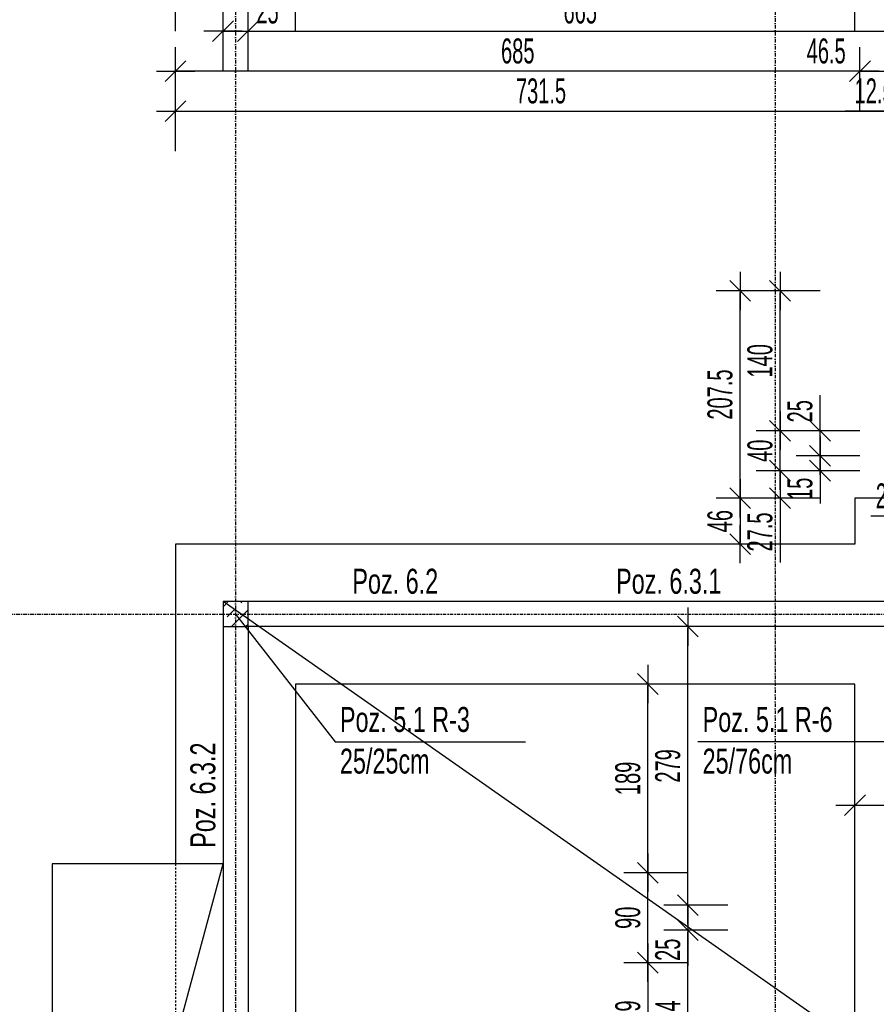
# Model space of a CAD drawing. Header units: millimetres. Extents: x -12386 to -7050, y -1495 to 2173.
# Tile 6 of 25: x -11912 to -11054, y 666 to 1651. Entities that reach past the tile are written whole.
import ezdxf

# ---------------------------------------------------------------- set-up
doc = ezdxf.new("R2010")
doc.units = ezdxf.units.MM
doc.header["$LTSCALE"] = 10
doc.linetypes.add('MO', pattern=[0.7, 0.35, -0.17, 0.01, -0.17])
doc.linetypes.add('MP', pattern=[0.36, 0.2, -0.16])
for name, color, linetype in [('BA_szr', 1, 'Continuous'), ('BA_txs', 2, 'Continuous'), ('BA_wis', 2, 'Continuous'), ('BA_wym', 1, 'Continuous'), ('BD_lpm', 1, 'MP'), ('BD_osm', 1, 'MO'), ('BD_wic', 1, 'Continuous'), ('BD_wig', 3, 'Continuous'), ('BZ_odn', 1, 'Continuous'), ('BZ_txs', 2, 'Continuous')]:
    doc.layers.add(name, color=color, linetype=linetype)
doc.styles.add('BIKTS', font='bikromsw.shx', dxfattribs={"width": 0.8})
doc.styles.add('BIKWYM', font='bikromsw.shx', dxfattribs={"width": 0.6})
doc.dimstyles.new('BA_KR_100_cm', dxfattribs={"dimtxt": 25, "dimasz": 1.666667, "dimexe": 24, "dimexo": 0, "dimgap": 0, "dimtad": 0, "dimdec": 1, "dimrnd": 0.5, "dimzin": 9, "dimdsep": 46, "dimtxsty": 'BIKWYM', "dimblk": 'WYM-KR', "dimcen": 0, "dimdle": 20, "dimclrd": 256, "dimclre": 256, "dimclrt": 2, "dimadec": 0, "dimazin": 0, "dimtfac": 0.033333, "dimtdec": 1, "dimtmove": 0, "dimatfit": 3, "dimldrblk": 'WYM-KR', "dimfxl": 25, "dimfxlon": 1, "dimtvp": 0.8, "dimtolj": 1, "dimarcsym": 0})
doc.dimstyles.new('BZ_ST_100_cm', dxfattribs={"dimtxt": 25, "dimasz": 1.666667, "dimexe": 24, "dimexo": 0, "dimgap": 0, "dimtad": 0, "dimdec": 1, "dimrnd": 0.5, "dimdsep": 46, "dimtxsty": 'BIKWYM', "dimblk": 'WYM-ST', "dimcen": 0, "dimdle": 20, "dimclrd": 256, "dimclre": 256, "dimclrt": 7, "dimadec": 0, "dimazin": 0, "dimtfac": 0.033333, "dimtdec": 1, "dimtix": 1, "dimtmove": 2, "dimatfit": 3, "dimldrblk": 'WYM-ST', "dimfxl": 25, "dimfxlon": 1, "dimtvp": 0.8, "dimtolj": 1, "dimtzin": 0, "dimarcsym": 0})

# ---------------------------------------------------------------- blocks, each defined once
blk = doc.blocks.new('WYM-ST')
blk.add_hatch(color=256).paths.add_polyline_path([(-13, 2.88), (0, 0), (-13, -2.88)])
blk.add_lwpolyline([(0, 0), (-13, 2.88), (-13, -2.88), (0, 0)])
blk = doc.blocks.new('WYM-KR')
at = {"color": 7, "linetype": 'ByBlock'}
blk.add_line((6.24, 6.24), (-6.24, -6.24), dxfattribs=at)
at = {"linetype": 'ByBlock'}
blk.add_line((11.52, 0), (-11.52, 0), dxfattribs=at)
blk = doc.blocks.new('*D82')
at = {"layer": 'BA_wym', "lineweight": -2}
for p, q in [((-12019.08, 1126.35), (-12083.08, 1126.35)), ((-12059.08, 1124.69), (-12059.08, 1058.02)), ((-12019.08, 1056.35), (-12083.08, 1056.35))]:
    blk.add_line(p, q, dxfattribs=at)
at = {"layer": 'Defpoints', "color": 0}
for p in [(-11755.58, 1126.35), (-12059.08, 1056.35), (-12019.08, 1056.35)]:
    blk.add_point(p, dxfattribs=at)
at = {"layer": 'BA_wym', "lineweight": -2, "xscale": 1.666666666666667, "yscale": 1.666666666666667, "zscale": 1.666666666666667}
for p, rotation in [((-12059.08, 1126.35), 90), ((-12059.08, 1056.35), 270)]:
    blk.add_blockref('WYM-KR', p, dxfattribs=dict(at, rotation=rotation))
at = {"layer": 'BA_wym', "color": 2, "insert": (-12079.08, 1091.35), "char_height": 25, "attachment_point": 5, "rotation": 90, "style": 'BIKWYM'}
blk.add_mtext('\\A1;70', dxfattribs=at)
blk = doc.blocks.new('*D88')
at = {"layer": 'BA_wym', "lineweight": -2}
for p, q in [((-12099.08, 1172.35), (-12163.08, 1172.35)), ((-12139.08, 1170.68), (-12139.08, -972.98)), ((-12099.08, -974.65), (-12163.08, -974.65))]:
    blk.add_line(p, q, dxfattribs=at)
at = {"layer": 'Defpoints', "color": 0}
for p in [(-11070.58, 1172.35), (-12139.08, -974.65), (-11755.58, -974.65)]:
    blk.add_point(p, dxfattribs=at)
at = {"layer": 'BA_wym', "lineweight": -2, "xscale": 1.666666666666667, "yscale": 1.666666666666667, "zscale": 1.666666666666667}
for p, rotation in [((-12139.08, 1172.35), 90), ((-12139.08, -974.65), 270)]:
    blk.add_blockref('WYM-KR', p, dxfattribs=dict(at, rotation=rotation))
at = {"layer": 'BA_wym', "color": 2, "insert": (-12159.08, 98.85), "char_height": 25, "attachment_point": 5, "rotation": 90, "style": 'BIKWYM'}
blk.add_mtext('\\A1;2147', dxfattribs=at)
blk = doc.blocks.new('*D89')
at = {"layer": 'BA_wym', "lineweight": -2}
for p, q in [((-12099.08, 1379.85), (-12163.08, 1379.85)), ((-12139.08, 1174.02), (-12139.08, 1378.18)), ((-12099.08, 1172.35), (-12163.08, 1172.35))]:
    blk.add_line(p, q, dxfattribs=at)
at = {"layer": 'Defpoints', "color": 0}
for p in [(-12139.08, 1379.85), (-11024.08, 1379.85), (-11070.58, 1172.35)]:
    blk.add_point(p, dxfattribs=at)
at = {"layer": 'BA_wym', "lineweight": -2, "xscale": 1.666666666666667, "yscale": 1.666666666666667, "zscale": 1.666666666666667}
for p, rotation in [((-12139.08, 1379.85), 90), ((-12139.08, 1172.35), 270)]:
    blk.add_blockref('WYM-KR', p, dxfattribs=dict(at, rotation=rotation))
at = {"layer": 'BA_wym', "color": 2, "insert": (-12159.08, 1276.1), "char_height": 25, "attachment_point": 5, "rotation": 90, "style": 'BIKWYM'}
blk.add_mtext('\\A1;207.5', dxfattribs=at)
blk = doc.blocks.new('*D123')
at = {"layer": 'BA_wym', "lineweight": -2}
for p, q in [((-11708.08, 1599.85), (-11708.08, 1663.85)), ((-11683.08, 1599.85), (-11683.08, 1663.85)), ((-11709.74, 1639.85), (-11711.41, 1639.85)), ((-11708.08, 1639.85), (-11683.08, 1639.85)), ((-11681.41, 1639.85), (-11647.36, 1639.85))]:
    blk.add_line(p, q, dxfattribs=at)
at = {"layer": 'Defpoints', "color": 0}
for p in [(-11683.08, 1639.85), (-11708.08, 1068.85), (-11683.08, 1068.85)]:
    blk.add_point(p, dxfattribs=at)
at = {"layer": 'BA_wym', "lineweight": -2, "xscale": 1.666666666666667, "yscale": 1.666666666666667, "zscale": 1.666666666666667}
blk.add_blockref('WYM-KR', (-11708.08, 1639.85), dxfattribs=at)
at = {"layer": 'BA_wym', "lineweight": -2, "xscale": 1.666666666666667, "yscale": 1.666666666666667, "zscale": 1.666666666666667, "rotation": 180}
blk.add_blockref('WYM-KR', (-11683.08, 1639.85), dxfattribs=at)
at = {"layer": 'BA_wym', "color": 2, "insert": (-11663.55, 1659.85), "char_height": 25, "attachment_point": 5, "style": 'BIKWYM'}
blk.add_mtext('\\A1;25', dxfattribs=at)
blk = doc.blocks.new('*D124')
at = {"layer": 'BA_wym', "lineweight": -2}
for p, q in [((-11683.08, 1599.85), (-11683.08, 1663.85)), ((-11018.08, 1599.85), (-11018.08, 1663.85)), ((-11681.41, 1639.85), (-11019.74, 1639.85))]:
    blk.add_line(p, q, dxfattribs=at)
at = {"layer": 'Defpoints', "color": 0}
for p in [(-11018.08, 1639.85), (-11018.08, 1119.85), (-11683.08, 1068.85)]:
    blk.add_point(p, dxfattribs=at)
at = {"layer": 'BA_wym', "lineweight": -2, "xscale": 1.666666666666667, "yscale": 1.666666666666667, "zscale": 1.666666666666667, "rotation": 180}
blk.add_blockref('WYM-KR', (-11683.08, 1639.85), dxfattribs=at)
at = {"layer": 'BA_wym', "lineweight": -2, "xscale": 1.666666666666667, "yscale": 1.666666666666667, "zscale": 1.666666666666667}
blk.add_blockref('WYM-KR', (-11018.08, 1639.85), dxfattribs=at)
at = {"layer": 'BA_wym', "color": 2, "insert": (-11350.58, 1659.85), "char_height": 25, "attachment_point": 5, "style": 'BIKWYM'}
blk.add_mtext('\\A1;665', dxfattribs=at)
blk = doc.blocks.new('*D134')
at = {"layer": 'BA_wym', "lineweight": -2}
for p, q in [((-11755.58, 1639.85), (-11755.58, 1703.85)), ((-11635.58, 1639.85), (-11635.58, 1703.85)), ((-11753.91, 1679.85), (-11637.24, 1679.85))]:
    blk.add_line(p, q, dxfattribs=at)
at = {"layer": 'Defpoints', "color": 0}
for p in [(-11635.58, 1679.85), (-11755.58, 1126.35), (-11635.58, 986.35)]:
    blk.add_point(p, dxfattribs=at)
at = {"layer": 'BA_wym', "lineweight": -2, "xscale": 1.666666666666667, "yscale": 1.666666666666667, "zscale": 1.666666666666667, "rotation": 180}
blk.add_blockref('WYM-KR', (-11755.58, 1679.85), dxfattribs=at)
at = {"layer": 'BA_wym', "lineweight": -2, "xscale": 1.666666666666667, "yscale": 1.666666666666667, "zscale": 1.666666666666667}
blk.add_blockref('WYM-KR', (-11635.58, 1679.85), dxfattribs=at)
at = {"layer": 'BA_wym', "color": 2, "insert": (-11695.58, 1699.85), "char_height": 25, "attachment_point": 5, "style": 'BIKWYM'}
blk.add_mtext('\\A1;120', dxfattribs=at)
blk = doc.blocks.new('*D135')
at = {"layer": 'BA_wym', "lineweight": -2}
for p, q in [((-11635.58, 1639.85), (-11635.58, 1703.85)), ((-11075.58, 1639.85), (-11075.58, 1703.85)), ((-11633.91, 1679.85), (-11077.24, 1679.85))]:
    blk.add_line(p, q, dxfattribs=at)
at = {"layer": 'Defpoints', "color": 0}
for p in [(-11075.58, 1679.85), (-11635.58, 986.35), (-11075.58, 986.35)]:
    blk.add_point(p, dxfattribs=at)
at = {"layer": 'BA_wym', "lineweight": -2, "xscale": 1.666666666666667, "yscale": 1.666666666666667, "zscale": 1.666666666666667, "rotation": 180}
blk.add_blockref('WYM-KR', (-11635.58, 1679.85), dxfattribs=at)
at = {"layer": 'BA_wym', "lineweight": -2, "xscale": 1.666666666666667, "yscale": 1.666666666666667, "zscale": 1.666666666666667}
blk.add_blockref('WYM-KR', (-11075.58, 1679.85), dxfattribs=at)
at = {"layer": 'BA_wym', "color": 2, "insert": (-11355.58, 1699.85), "char_height": 25, "attachment_point": 5, "style": 'BIKWYM'}
blk.add_mtext('\\A1;560', dxfattribs=at)
blk = doc.blocks.new('*D136')
at = {"layer": 'BA_wym', "lineweight": -2}
for p, q in [((-11075.58, 1639.85), (-11075.58, 1703.85)), ((-10935.58, 1639.85), (-10935.58, 1703.85)), ((-11073.91, 1679.85), (-10937.24, 1679.85))]:
    blk.add_line(p, q, dxfattribs=at)
at = {"layer": 'Defpoints', "color": 0}
for p in [(-10935.58, 1679.85), (-11075.58, 986.35), (-10935.58, 986.35)]:
    blk.add_point(p, dxfattribs=at)
at = {"layer": 'BA_wym', "lineweight": -2, "xscale": 1.666666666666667, "yscale": 1.666666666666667, "zscale": 1.666666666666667, "rotation": 180}
blk.add_blockref('WYM-KR', (-11075.58, 1679.85), dxfattribs=at)
at = {"layer": 'BA_wym', "lineweight": -2, "xscale": 1.666666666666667, "yscale": 1.666666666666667, "zscale": 1.666666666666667}
blk.add_blockref('WYM-KR', (-10935.58, 1679.85), dxfattribs=at)
at = {"layer": 'BA_wym', "color": 2, "insert": (-11005.58, 1699.85), "char_height": 25, "attachment_point": 5, "style": 'BIKWYM'}
blk.add_mtext('\\A1;140', dxfattribs=at)
blk = doc.blocks.new('*D145')
at = {"layer": 'BA_wym', "lineweight": -2}
for p, q in [((-11755.58, 1679.85), (-11755.58, 1743.85)), ((-11695.58, 1679.85), (-11695.58, 1743.85)), ((-11753.91, 1719.85), (-11697.24, 1719.85))]:
    blk.add_line(p, q, dxfattribs=at)
at = {"layer": 'Defpoints', "color": 0}
for p in [(-11695.58, 1719.85), (-11755.58, 1126.35), (-11695.58, 1126.35)]:
    blk.add_point(p, dxfattribs=at)
at = {"layer": 'BA_wym', "lineweight": -2, "xscale": 1.666666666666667, "yscale": 1.666666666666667, "zscale": 1.666666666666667, "rotation": 180}
blk.add_blockref('WYM-KR', (-11755.58, 1719.85), dxfattribs=at)
at = {"layer": 'BA_wym', "lineweight": -2, "xscale": 1.666666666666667, "yscale": 1.666666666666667, "zscale": 1.666666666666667}
blk.add_blockref('WYM-KR', (-11695.58, 1719.85), dxfattribs=at)
at = {"layer": 'BA_wym', "color": 2, "insert": (-11725.58, 1739.85), "char_height": 25, "attachment_point": 5, "style": 'BIKWYM'}
blk.add_mtext('\\A1;60', dxfattribs=at)
blk = doc.blocks.new('*D146')
at = {"layer": 'BA_wym', "lineweight": -2}
for p, q in [((-11695.58, 1679.85), (-11695.58, 1743.85)), ((-11159.96, 1679.85), (-11159.96, 1743.85)), ((-11693.91, 1719.85), (-11161.62, 1719.85))]:
    blk.add_line(p, q, dxfattribs=at)
at = {"layer": 'Defpoints', "color": 0}
for p in [(-11159.96, 1719.85), (-11695.58, 1126.35), (-11159.96, 1126.35)]:
    blk.add_point(p, dxfattribs=at)
at = {"layer": 'BA_wym', "lineweight": -2, "xscale": 1.666666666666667, "yscale": 1.666666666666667, "zscale": 1.666666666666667, "rotation": 180}
blk.add_blockref('WYM-KR', (-11695.58, 1719.85), dxfattribs=at)
at = {"layer": 'BA_wym', "lineweight": -2, "xscale": 1.666666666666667, "yscale": 1.666666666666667, "zscale": 1.666666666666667}
blk.add_blockref('WYM-KR', (-11159.96, 1719.85), dxfattribs=at)
at = {"layer": 'BA_wym', "color": 2, "insert": (-11427.77, 1739.85), "char_height": 25, "attachment_point": 5, "style": 'BIKWYM'}
blk.add_mtext('\\A1;535.5', dxfattribs=at)
blk = doc.blocks.new('*D147')
at = {"layer": 'BA_wym', "lineweight": -2}
for p, q in [((-11159.96, 1679.85), (-11159.96, 1743.85)), ((-11005.58, 1679.85), (-11005.58, 1743.85)), ((-11158.29, 1719.85), (-11007.24, 1719.85))]:
    blk.add_line(p, q, dxfattribs=at)
at = {"layer": 'Defpoints', "color": 0}
for p in [(-11005.58, 1719.85), (-11005.58, 1379.85), (-11159.96, 1126.35)]:
    blk.add_point(p, dxfattribs=at)
at = {"layer": 'BA_wym', "lineweight": -2, "xscale": 1.666666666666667, "yscale": 1.666666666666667, "zscale": 1.666666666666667, "rotation": 180}
blk.add_blockref('WYM-KR', (-11159.96, 1719.85), dxfattribs=at)
at = {"layer": 'BA_wym', "lineweight": -2, "xscale": 1.666666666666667, "yscale": 1.666666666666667, "zscale": 1.666666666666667}
blk.add_blockref('WYM-KR', (-11005.58, 1719.85), dxfattribs=at)
at = {"layer": 'BA_wym', "color": 2, "insert": (-11082.77, 1739.85), "char_height": 25, "attachment_point": 5, "style": 'BIKWYM'}
blk.add_mtext('\\A1;154.5', dxfattribs=at)
blk = doc.blocks.new('*D153')
at = {"layer": 'BA_wym', "lineweight": -2}
for p, q in [((-11755.58, 1719.85), (-11755.58, 1783.85)), ((-11075.58, 1719.85), (-11075.58, 1783.85)), ((-11753.91, 1759.85), (-11077.24, 1759.85))]:
    blk.add_line(p, q, dxfattribs=at)
at = {"layer": 'Defpoints', "color": 0}
for p in [(-11075.58, 1759.85), (-11755.58, 1126.35), (-11075.58, 1126.35)]:
    blk.add_point(p, dxfattribs=at)
at = {"layer": 'BA_wym', "lineweight": -2, "xscale": 1.666666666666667, "yscale": 1.666666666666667, "zscale": 1.666666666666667, "rotation": 180}
blk.add_blockref('WYM-KR', (-11755.58, 1759.85), dxfattribs=at)
at = {"layer": 'BA_wym', "lineweight": -2, "xscale": 1.666666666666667, "yscale": 1.666666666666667, "zscale": 1.666666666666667}
blk.add_blockref('WYM-KR', (-11075.58, 1759.85), dxfattribs=at)
at = {"layer": 'BA_wym', "color": 2, "insert": (-11415.58, 1779.85), "char_height": 25, "attachment_point": 5, "style": 'BIKWYM'}
blk.add_mtext('\\A1;680', dxfattribs=at)
blk = doc.blocks.new('*D154')
at = {"layer": 'BA_wym', "lineweight": -2}
for p, q in [((-11075.58, 1719.85), (-11075.58, 1783.85)), ((-10935.58, 1719.85), (-10935.58, 1783.85)), ((-11073.91, 1759.85), (-10937.24, 1759.85))]:
    blk.add_line(p, q, dxfattribs=at)
at = {"layer": 'Defpoints', "color": 0}
for p in [(-10935.58, 1759.85), (-10935.58, 1172.35), (-11075.58, 1126.35)]:
    blk.add_point(p, dxfattribs=at)
at = {"layer": 'BA_wym', "lineweight": -2, "xscale": 1.666666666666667, "yscale": 1.666666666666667, "zscale": 1.666666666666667, "rotation": 180}
blk.add_blockref('WYM-KR', (-11075.58, 1759.85), dxfattribs=at)
at = {"layer": 'BA_wym', "lineweight": -2, "xscale": 1.666666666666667, "yscale": 1.666666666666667, "zscale": 1.666666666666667}
blk.add_blockref('WYM-KR', (-10935.58, 1759.85), dxfattribs=at)
at = {"layer": 'BA_wym', "color": 2, "insert": (-11005.58, 1779.85), "char_height": 25, "attachment_point": 5, "style": 'BIKWYM'}
blk.add_mtext('\\A1;140', dxfattribs=at)
blk = doc.blocks.new('*D158')
at = {"layer": 'BA_wym', "lineweight": -2}
for p, q in [((-11879.08, 1759.85), (-11879.08, 1823.85)), ((-11755.58, 1759.85), (-11755.58, 1823.85)), ((-11877.41, 1799.85), (-11757.24, 1799.85))]:
    blk.add_line(p, q, dxfattribs=at)
at = {"layer": 'Defpoints', "color": 0}
for p in [(-11755.58, 1799.85), (-11879.08, 806.35), (-11755.58, 806.35)]:
    blk.add_point(p, dxfattribs=at)
at = {"layer": 'BA_wym', "lineweight": -2, "xscale": 1.666666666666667, "yscale": 1.666666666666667, "zscale": 1.666666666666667, "rotation": 180}
blk.add_blockref('WYM-KR', (-11879.08, 1799.85), dxfattribs=at)
at = {"layer": 'BA_wym', "lineweight": -2, "xscale": 1.666666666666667, "yscale": 1.666666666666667, "zscale": 1.666666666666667}
blk.add_blockref('WYM-KR', (-11755.58, 1799.85), dxfattribs=at)
at = {"layer": 'BA_wym', "color": 2, "insert": (-11817.33, 1819.85), "char_height": 25, "attachment_point": 5, "style": 'BIKWYM'}
blk.add_mtext('\\A1;123.5', dxfattribs=at)
blk = doc.blocks.new('*D159')
at = {"layer": 'BA_wym', "lineweight": -2}
for p, q in [((-11755.58, 1759.85), (-11755.58, 1823.85)), ((-9055.58, 1759.85), (-9055.58, 1823.85)), ((-11753.91, 1799.85), (-9057.24, 1799.85))]:
    blk.add_line(p, q, dxfattribs=at)
at = {"layer": 'Defpoints', "color": 0}
for p in [(-9055.58, 1799.85), (-9055.58, 1126.35), (-11755.58, 806.35)]:
    blk.add_point(p, dxfattribs=at)
at = {"layer": 'BA_wym', "lineweight": -2, "xscale": 1.666666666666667, "yscale": 1.666666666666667, "zscale": 1.666666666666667, "rotation": 180}
blk.add_blockref('WYM-KR', (-11755.58, 1799.85), dxfattribs=at)
at = {"layer": 'BA_wym', "lineweight": -2, "xscale": 1.666666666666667, "yscale": 1.666666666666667, "zscale": 1.666666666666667}
blk.add_blockref('WYM-KR', (-9055.58, 1799.85), dxfattribs=at)
at = {"layer": 'BA_wym', "color": 2, "insert": (-10405.58, 1819.85), "char_height": 25, "attachment_point": 5, "style": 'BIKWYM'}
blk.add_mtext('\\A1;2700', dxfattribs=at)
blk = doc.blocks.new('*D161')
at = {"layer": 'BA_wym', "lineweight": -2}
for p, q in [((-11879.08, 1799.85), (-11879.08, 1863.85)), ((-8932.08, 1799.85), (-8932.08, 1863.85)), ((-11877.41, 1839.85), (-8933.74, 1839.85))]:
    blk.add_line(p, q, dxfattribs=at)
at = {"layer": 'Defpoints', "color": 0}
for p in [(-8932.08, 1839.85), (-11879.08, 806.35), (-8932.08, 806.35)]:
    blk.add_point(p, dxfattribs=at)
at = {"layer": 'BA_wym', "lineweight": -2, "xscale": 1.666666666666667, "yscale": 1.666666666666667, "zscale": 1.666666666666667, "rotation": 180}
blk.add_blockref('WYM-KR', (-11879.08, 1839.85), dxfattribs=at)
at = {"layer": 'BA_wym', "lineweight": -2, "xscale": 1.666666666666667, "yscale": 1.666666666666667, "zscale": 1.666666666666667}
blk.add_blockref('WYM-KR', (-8932.08, 1839.85), dxfattribs=at)
at = {"layer": 'BA_wym', "color": 2, "insert": (-10405.58, 1859.85), "char_height": 25, "attachment_point": 5, "style": 'BIKWYM'}
blk.add_mtext('\\A1;2947', dxfattribs=at)
blk = doc.blocks.new('*D169')
at = {"layer": 'BA_wym', "lineweight": -2}
for p, q in [((-11024.08, 1194.48), (-11024.08, 1130.48)), ((-10999.13, 1194.48), (-10999.13, 1130.48)), ((-11025.75, 1154.48), (-11059.79, 1154.48)), ((-11024.08, 1154.48), (-10999.13, 1154.48)), ((-10997.46, 1154.48), (-10995.79, 1154.48))]:
    blk.add_line(p, q, dxfattribs=at)
at = {"layer": 'Defpoints', "color": 0}
for p in [(-10999.13, 1214.85), (-11024.08, 1199.85), (-10999.13, 1154.48)]:
    blk.add_point(p, dxfattribs=at)
at = {"layer": 'BA_wym', "lineweight": -2, "xscale": 1.666666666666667, "yscale": 1.666666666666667, "zscale": 1.666666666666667}
blk.add_blockref('WYM-KR', (-11024.08, 1154.48), dxfattribs=at)
at = {"layer": 'BA_wym', "lineweight": -2, "xscale": 1.666666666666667, "yscale": 1.666666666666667, "zscale": 1.666666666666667, "rotation": 180}
blk.add_blockref('WYM-KR', (-10999.13, 1154.48), dxfattribs=at)
at = {"layer": 'BA_wym', "color": 2, "insert": (-11043.6, 1174.48), "char_height": 25, "attachment_point": 5, "style": 'BIKWYM'}
blk.add_mtext('\\A1;25', dxfattribs=at)
blk = doc.blocks.new('*D177')
at = {"layer": 'BA_wym', "lineweight": -2}
for p, q in [((-11024.08, 1519.85), (-11024.08, 1583.85)), ((-11011.63, 1519.85), (-11011.63, 1583.85)), ((-11025.75, 1559.85), (-11085.51, 1559.85)), ((-11024.08, 1559.85), (-11011.63, 1559.85)), ((-11009.96, 1559.85), (-11008.29, 1559.85))]:
    blk.add_line(p, q, dxfattribs=at)
at = {"layer": 'Defpoints', "color": 0}
for p in [(-11011.63, 1559.85), (-11024.08, 1239.85), (-11011.63, 1214.85)]:
    blk.add_point(p, dxfattribs=at)
at = {"layer": 'BA_wym', "lineweight": -2, "xscale": 1.666666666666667, "yscale": 1.666666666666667, "zscale": 1.666666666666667}
blk.add_blockref('WYM-KR', (-11024.08, 1559.85), dxfattribs=at)
at = {"layer": 'BA_wym', "lineweight": -2, "xscale": 1.666666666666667, "yscale": 1.666666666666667, "zscale": 1.666666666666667, "rotation": 180}
blk.add_blockref('WYM-KR', (-11011.63, 1559.85), dxfattribs=at)
at = {"layer": 'BA_wym', "color": 2, "insert": (-11056.46, 1579.85), "char_height": 25, "attachment_point": 5, "style": 'BIKWYM'}
blk.add_mtext('\\A1;12.5', dxfattribs=at)
blk = doc.blocks.new('*D187')
at = {"layer": 'BA_wym', "lineweight": -2}
for p, q in [((-11070.58, 1559.85), (-11070.58, 1623.85)), ((-11024.08, 1559.85), (-11024.08, 1623.85)), ((-11072.24, 1599.85), (-11134.86, 1599.85)), ((-11070.58, 1599.85), (-11024.08, 1599.85)), ((-11022.41, 1599.85), (-11020.74, 1599.85))]:
    blk.add_line(p, q, dxfattribs=at)
at = {"layer": 'Defpoints', "color": 0}
for p in [(-11024.08, 1599.85), (-11024.08, 1239.85), (-11070.58, 1172.35)]:
    blk.add_point(p, dxfattribs=at)
at = {"layer": 'BA_wym', "lineweight": -2, "xscale": 1.666666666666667, "yscale": 1.666666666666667, "zscale": 1.666666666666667}
blk.add_blockref('WYM-KR', (-11070.58, 1599.85), dxfattribs=at)
at = {"layer": 'BA_wym', "lineweight": -2, "xscale": 1.666666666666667, "yscale": 1.666666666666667, "zscale": 1.666666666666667, "rotation": 180}
blk.add_blockref('WYM-KR', (-11024.08, 1599.85), dxfattribs=at)
at = {"layer": 'BA_wym', "color": 2, "insert": (-11104.38, 1619.85), "char_height": 25, "attachment_point": 5, "style": 'BIKWYM'}
blk.add_mtext('\\A1;46.5', dxfattribs=at)
blk = doc.blocks.new('*D199')
at = {"layer": 'BA_wym', "lineweight": -2}
for p, q in [((-11755.58, 1559.85), (-11755.58, 1623.85)), ((-11070.58, 1559.85), (-11070.58, 1623.85)), ((-11072.24, 1599.85), (-11753.91, 1599.85))]:
    blk.add_line(p, q, dxfattribs=at)
at = {"layer": 'Defpoints', "color": 0}
for p in [(-11755.58, 1599.85), (-11070.58, 1172.35), (-11755.58, 1126.35)]:
    blk.add_point(p, dxfattribs=at)
at = {"layer": 'BA_wym', "lineweight": -2, "xscale": 1.666666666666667, "yscale": 1.666666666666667, "zscale": 1.666666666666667, "rotation": 180}
blk.add_blockref('WYM-KR', (-11755.58, 1599.85), dxfattribs=at)
at = {"layer": 'BA_wym', "lineweight": -2, "xscale": 1.666666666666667, "yscale": 1.666666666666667, "zscale": 1.666666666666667}
blk.add_blockref('WYM-KR', (-11070.58, 1599.85), dxfattribs=at)
at = {"layer": 'BA_wym', "color": 2, "insert": (-11413.08, 1619.85), "char_height": 25, "attachment_point": 5, "style": 'BIKWYM'}
blk.add_mtext('\\A1;685', dxfattribs=at)
blk = doc.blocks.new('*D200')
at = {"layer": 'BA_wym', "lineweight": -2}
for p, q in [((-11755.58, 1519.85), (-11755.58, 1583.85)), ((-11024.08, 1519.85), (-11024.08, 1583.85)), ((-11753.91, 1559.85), (-11025.74, 1559.85))]:
    blk.add_line(p, q, dxfattribs=at)
at = {"layer": 'Defpoints', "color": 0}
for p in [(-11024.08, 1559.85), (-11024.08, 1379.85), (-11755.58, 1126.35)]:
    blk.add_point(p, dxfattribs=at)
at = {"layer": 'BA_wym', "lineweight": -2, "xscale": 1.666666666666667, "yscale": 1.666666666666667, "zscale": 1.666666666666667, "rotation": 180}
blk.add_blockref('WYM-KR', (-11755.58, 1559.85), dxfattribs=at)
at = {"layer": 'BA_wym', "lineweight": -2, "xscale": 1.666666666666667, "yscale": 1.666666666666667, "zscale": 1.666666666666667}
blk.add_blockref('WYM-KR', (-11024.08, 1559.85), dxfattribs=at)
at = {"layer": 'BA_wym', "color": 2, "insert": (-11389.83, 1579.85), "char_height": 25, "attachment_point": 5, "style": 'BIKWYM'}
blk.add_mtext('\\A1;731.5', dxfattribs=at)
blk = doc.blocks.new('*D202')
at = {"layer": 'BA_wym', "lineweight": -2}
for p, q in [((-11070.58, 1214.85), (-11134.58, 1214.85)), ((-11110.58, 1216.52), (-11110.58, 1218.19)), ((-11110.58, 1214.85), (-11110.58, 1199.85)), ((-11070.58, 1199.85), (-11134.58, 1199.85)), ((-11110.58, 1198.19), (-11110.58, 1167))]:
    blk.add_line(p, q, dxfattribs=at)
at = {"layer": 'Defpoints', "color": 0}
for p in [(-11070.58, 1214.85), (-11110.58, 1199.85), (-11070.58, 1199.85)]:
    blk.add_point(p, dxfattribs=at)
at = {"layer": 'BA_wym', "lineweight": -2, "xscale": 1.666666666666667, "yscale": 1.666666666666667, "zscale": 1.666666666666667}
for p, rotation in [((-11110.58, 1214.85), 270), ((-11110.58, 1199.85), 90)]:
    blk.add_blockref('WYM-KR', p, dxfattribs=dict(at, rotation=rotation))
at = {"layer": 'BA_wym', "color": 2, "insert": (-11130.58, 1181.76), "char_height": 25, "attachment_point": 5, "rotation": 90, "style": 'BIKWYM'}
blk.add_mtext('\\A1;15', dxfattribs=at)
blk = doc.blocks.new('*D203')
at = {"layer": 'BA_wym', "lineweight": -2}
for p, q in [((-11110.58, 1241.52), (-11110.58, 1275.57)), ((-11070.58, 1239.85), (-11134.58, 1239.85)), ((-11110.58, 1214.85), (-11110.58, 1239.85)), ((-11070.58, 1214.85), (-11134.58, 1214.85)), ((-11110.58, 1213.19), (-11110.58, 1211.52))]:
    blk.add_line(p, q, dxfattribs=at)
at = {"layer": 'Defpoints', "color": 0}
for p in [(-11110.58, 1239.85), (-11070.58, 1239.85), (-11070.58, 1214.85)]:
    blk.add_point(p, dxfattribs=at)
at = {"layer": 'BA_wym', "lineweight": -2, "xscale": 1.666666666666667, "yscale": 1.666666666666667, "zscale": 1.666666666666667}
for p, rotation in [((-11110.58, 1239.85), 270), ((-11110.58, 1214.85), 90)]:
    blk.add_blockref('WYM-KR', p, dxfattribs=dict(at, rotation=rotation))
at = {"layer": 'BA_wym', "color": 2, "insert": (-11130.58, 1259.38), "char_height": 25, "attachment_point": 5, "rotation": 90, "style": 'BIKWYM'}
blk.add_mtext('\\A1;25', dxfattribs=at)
blk = doc.blocks.new('*D204')
at = {"layer": 'BA_wym', "lineweight": -2}
for p, q in [((-11150.58, 1201.52), (-11150.58, 1203.19)), ((-11110.58, 1199.85), (-11174.58, 1199.85)), ((-11150.58, 1199.85), (-11150.58, 1172.35)), ((-11110.58, 1172.35), (-11174.58, 1172.35)), ((-11150.58, 1170.68), (-11150.58, 1108.07))]:
    blk.add_line(p, q, dxfattribs=at)
at = {"layer": 'Defpoints', "color": 0}
for p in [(-11110.58, 1199.85), (-11150.58, 1172.35), (-11110.58, 1172.35)]:
    blk.add_point(p, dxfattribs=at)
at = {"layer": 'BA_wym', "lineweight": -2, "xscale": 1.666666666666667, "yscale": 1.666666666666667, "zscale": 1.666666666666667}
for p, rotation in [((-11150.58, 1199.85), 270), ((-11150.58, 1172.35), 90)]:
    blk.add_blockref('WYM-KR', p, dxfattribs=dict(at, rotation=rotation))
at = {"layer": 'BA_wym', "color": 2, "insert": (-11170.58, 1138.54), "char_height": 25, "attachment_point": 5, "rotation": 90, "style": 'BIKWYM'}
blk.add_mtext('\\A1;27.5', dxfattribs=at)
blk = doc.blocks.new('*D205')
at = {"layer": 'BA_wym', "lineweight": -2}
for p, q in [((-11110.58, 1239.85), (-11174.58, 1239.85)), ((-11150.58, 1201.52), (-11150.58, 1238.18)), ((-11110.58, 1199.85), (-11174.58, 1199.85))]:
    blk.add_line(p, q, dxfattribs=at)
at = {"layer": 'Defpoints', "color": 0}
for p in [(-11150.58, 1239.85), (-11110.58, 1239.85), (-11110.58, 1199.85)]:
    blk.add_point(p, dxfattribs=at)
at = {"layer": 'BA_wym', "lineweight": -2, "xscale": 1.666666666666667, "yscale": 1.666666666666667, "zscale": 1.666666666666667}
for p, rotation in [((-11150.58, 1239.85), 90), ((-11150.58, 1199.85), 270)]:
    blk.add_blockref('WYM-KR', p, dxfattribs=dict(at, rotation=rotation))
at = {"layer": 'BA_wym', "color": 2, "insert": (-11170.58, 1219.85), "char_height": 25, "attachment_point": 5, "rotation": 90, "style": 'BIKWYM'}
blk.add_mtext('\\A1;40', dxfattribs=at)
blk = doc.blocks.new('*D206')
at = {"layer": 'BA_wym', "lineweight": -2}
for p, q in [((-11110.58, 1379.85), (-11174.58, 1379.85)), ((-11150.58, 1241.52), (-11150.58, 1378.18)), ((-11110.58, 1239.85), (-11174.58, 1239.85))]:
    blk.add_line(p, q, dxfattribs=at)
at = {"layer": 'Defpoints', "color": 0}
for p in [(-11150.58, 1379.85), (-11110.58, 1379.85), (-11110.58, 1239.85)]:
    blk.add_point(p, dxfattribs=at)
at = {"layer": 'BA_wym', "lineweight": -2, "xscale": 1.666666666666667, "yscale": 1.666666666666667, "zscale": 1.666666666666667}
for p, rotation in [((-11150.58, 1379.85), 90), ((-11150.58, 1239.85), 270)]:
    blk.add_blockref('WYM-KR', p, dxfattribs=dict(at, rotation=rotation))
at = {"layer": 'BA_wym', "color": 2, "insert": (-11170.58, 1309.85), "char_height": 25, "attachment_point": 5, "rotation": 90, "style": 'BIKWYM'}
blk.add_mtext('\\A1;140', dxfattribs=at)
blk = doc.blocks.new('*D207')
at = {"layer": 'BA_wym', "lineweight": -2}
for p, q in [((-11150.58, 1172.35), (-11214.58, 1172.35)), ((-11190.58, 1170.68), (-11190.58, 1128.02)), ((-11150.58, 1126.35), (-11214.58, 1126.35))]:
    blk.add_line(p, q, dxfattribs=at)
at = {"layer": 'Defpoints', "color": 0}
for p in [(-11150.58, 1172.35), (-11190.58, 1126.35), (-11150.58, 1126.35)]:
    blk.add_point(p, dxfattribs=at)
at = {"layer": 'BA_wym', "lineweight": -2, "xscale": 1.666666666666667, "yscale": 1.666666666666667, "zscale": 1.666666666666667}
for p, rotation in [((-11190.58, 1172.35), 90), ((-11190.58, 1126.35), 270)]:
    blk.add_blockref('WYM-KR', p, dxfattribs=dict(at, rotation=rotation))
at = {"layer": 'BA_wym', "color": 2, "insert": (-11210.58, 1149.35), "char_height": 25, "attachment_point": 5, "rotation": 90, "style": 'BIKWYM'}
blk.add_mtext('\\A1;46', dxfattribs=at)
blk = doc.blocks.new('*D208')
at = {"layer": 'BA_wym', "lineweight": -2}
for p, q in [((-11150.58, 1379.85), (-11214.58, 1379.85)), ((-11190.58, 1174.02), (-11190.58, 1378.18)), ((-11150.58, 1172.35), (-11214.58, 1172.35))]:
    blk.add_line(p, q, dxfattribs=at)
at = {"layer": 'Defpoints', "color": 0}
for p in [(-11190.58, 1379.85), (-11150.58, 1379.85), (-11150.58, 1172.35)]:
    blk.add_point(p, dxfattribs=at)
at = {"layer": 'BA_wym', "lineweight": -2, "xscale": 1.666666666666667, "yscale": 1.666666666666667, "zscale": 1.666666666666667}
for p, rotation in [((-11190.58, 1379.85), 90), ((-11190.58, 1172.35), 270)]:
    blk.add_blockref('WYM-KR', p, dxfattribs=dict(at, rotation=rotation))
at = {"layer": 'BA_wym', "color": 2, "insert": (-11210.58, 1276.1), "char_height": 25, "attachment_point": 5, "rotation": 90, "style": 'BIKWYM'}
blk.add_mtext('\\A1;207.5', dxfattribs=at)
blk = doc.blocks.new('*D298')
at = {"layer": 'BA_wym', "lineweight": -2}
for p, q in [((-11075.58, 825.06), (-11075.58, 889.06)), ((-10935.58, 825.06), (-10935.58, 889.06)), ((-11073.91, 865.06), (-10937.24, 865.06))]:
    blk.add_line(p, q, dxfattribs=at)
at = {"layer": 'Defpoints', "color": 0}
for p in [(-10935.58, 865.06), (-10935.58, 797.35), (-11075.58, 775.59)]:
    blk.add_point(p, dxfattribs=at)
at = {"layer": 'BA_wym', "lineweight": -2, "xscale": 1.666666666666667, "yscale": 1.666666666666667, "zscale": 1.666666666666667, "rotation": 180}
blk.add_blockref('WYM-KR', (-11075.58, 865.06), dxfattribs=at)
at = {"layer": 'BA_wym', "lineweight": -2, "xscale": 1.666666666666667, "yscale": 1.666666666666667, "zscale": 1.666666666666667}
blk.add_blockref('WYM-KR', (-10935.58, 865.06), dxfattribs=at)
at = {"layer": 'BA_wym', "color": 2, "insert": (-11005.58, 885.06), "char_height": 25, "attachment_point": 5, "style": 'BIKWYM'}
blk.add_mtext('\\A1;140', dxfattribs=at)
blk = doc.blocks.new('*D326')
at = {"layer": 'BA_wym', "lineweight": -2}
for p, q in [((-11202.88, 764.85), (-11266.88, 764.85)), ((-11242.88, 766.52), (-11242.88, 768.19)), ((-11242.88, 764.85), (-11242.88, 739.85)), ((-11202.88, 739.85), (-11266.88, 739.85)), ((-11242.88, 738.19), (-11242.88, 704.14))]:
    blk.add_line(p, q, dxfattribs=at)
at = {"layer": 'Defpoints', "color": 0}
for p in [(-11202.88, 764.85), (-11242.88, 739.85), (-11202.88, 739.85)]:
    blk.add_point(p, dxfattribs=at)
at = {"layer": 'BA_wym', "lineweight": -2, "xscale": 1.666666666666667, "yscale": 1.666666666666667, "zscale": 1.666666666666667}
for p, rotation in [((-11242.88, 764.85), 270), ((-11242.88, 739.85), 90)]:
    blk.add_blockref('WYM-KR', p, dxfattribs=dict(at, rotation=rotation))
at = {"layer": 'BA_wym', "color": 2, "insert": (-11262.88, 720.33), "char_height": 25, "attachment_point": 5, "rotation": 90, "style": 'BIKWYM'}
blk.add_mtext('\\A1;25', dxfattribs=at)
blk = doc.blocks.new('*D327')
at = {"layer": 'BA_wym', "lineweight": -2}
for p, q in [((-11202.88, 1043.85), (-11266.88, 1043.85)), ((-11242.88, 766.52), (-11242.88, 1042.19)), ((-11202.88, 764.85), (-11266.88, 764.85))]:
    blk.add_line(p, q, dxfattribs=at)
at = {"layer": 'Defpoints', "color": 0}
for p in [(-11242.88, 1043.85), (-11202.88, 1043.85), (-11202.88, 764.85)]:
    blk.add_point(p, dxfattribs=at)
at = {"layer": 'BA_wym', "lineweight": -2, "xscale": 1.666666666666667, "yscale": 1.666666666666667, "zscale": 1.666666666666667}
for p, rotation in [((-11242.88, 1043.85), 90), ((-11242.88, 764.85), 270)]:
    blk.add_blockref('WYM-KR', p, dxfattribs=dict(at, rotation=rotation))
at = {"layer": 'BA_wym', "color": 2, "insert": (-11262.88, 904.35), "char_height": 25, "attachment_point": 5, "rotation": 90, "style": 'BIKWYM'}
blk.add_mtext('\\A1;279', dxfattribs=at)
blk = doc.blocks.new('*D330')
at = {"layer": 'BA_wym', "lineweight": -2}
for p, q in [((-11242.88, 707.35), (-11306.88, 707.35)), ((-11282.88, 705.69), (-11282.88, 600.02)), ((-11242.88, 598.35), (-11306.88, 598.35))]:
    blk.add_line(p, q, dxfattribs=at)
at = {"layer": 'Defpoints', "color": 0}
for p in [(-11242.88, 707.35), (-11282.88, 598.35), (-11242.88, 598.35)]:
    blk.add_point(p, dxfattribs=at)
at = {"layer": 'BA_wym', "lineweight": -2, "xscale": 1.666666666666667, "yscale": 1.666666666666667, "zscale": 1.666666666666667}
for p, rotation in [((-11282.88, 707.35), 90), ((-11282.88, 598.35), 270)]:
    blk.add_blockref('WYM-KR', p, dxfattribs=dict(at, rotation=rotation))
at = {"layer": 'BA_wym', "color": 2, "insert": (-11302.88, 652.85), "char_height": 25, "attachment_point": 5, "rotation": 90, "style": 'BIKWYM'}
blk.add_mtext('\\A1;109', dxfattribs=at)
blk = doc.blocks.new('*D331')
at = {"layer": 'BA_wym', "lineweight": -2}
for p, q in [((-11242.88, 797.35), (-11306.88, 797.35)), ((-11282.88, 709.02), (-11282.88, 795.69)), ((-11242.88, 707.35), (-11306.88, 707.35))]:
    blk.add_line(p, q, dxfattribs=at)
at = {"layer": 'Defpoints', "color": 0}
for p in [(-11282.88, 797.35), (-11242.88, 797.35), (-11242.88, 707.35)]:
    blk.add_point(p, dxfattribs=at)
at = {"layer": 'BA_wym', "lineweight": -2, "xscale": 1.666666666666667, "yscale": 1.666666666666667, "zscale": 1.666666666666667}
for p, rotation in [((-11282.88, 797.35), 90), ((-11282.88, 707.35), 270)]:
    blk.add_blockref('WYM-KR', p, dxfattribs=dict(at, rotation=rotation))
at = {"layer": 'BA_wym', "color": 2, "insert": (-11302.88, 752.35), "char_height": 25, "attachment_point": 5, "rotation": 90, "style": 'BIKWYM'}
blk.add_mtext('\\A1;90', dxfattribs=at)
blk = doc.blocks.new('*D332')
at = {"layer": 'BA_wym', "lineweight": -2}
for p, q in [((-11242.88, 986.35), (-11306.88, 986.35)), ((-11282.88, 799.02), (-11282.88, 984.69)), ((-11242.88, 797.35), (-11306.88, 797.35))]:
    blk.add_line(p, q, dxfattribs=at)
at = {"layer": 'Defpoints', "color": 0}
for p in [(-11282.88, 986.35), (-11242.88, 986.35), (-11242.88, 797.35)]:
    blk.add_point(p, dxfattribs=at)
at = {"layer": 'BA_wym', "lineweight": -2, "xscale": 1.666666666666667, "yscale": 1.666666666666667, "zscale": 1.666666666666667}
for p, rotation in [((-11282.88, 986.35), 90), ((-11282.88, 797.35), 270)]:
    blk.add_blockref('WYM-KR', p, dxfattribs=dict(at, rotation=rotation))
at = {"layer": 'BA_wym', "color": 2, "insert": (-11302.88, 891.85), "char_height": 25, "attachment_point": 5, "rotation": 90, "style": 'BIKWYM'}
blk.add_mtext('\\A1;189', dxfattribs=at)
blk = doc.blocks.new('*D334')
at = {"layer": 'BA_wym', "lineweight": -2}
for p, q in [((-11202.88, 739.85), (-11266.88, 739.85)), ((-11242.88, 567.52), (-11242.88, 738.19)), ((-11202.88, 565.85), (-11266.88, 565.85))]:
    blk.add_line(p, q, dxfattribs=at)
at = {"layer": 'Defpoints', "color": 0}
for p in [(-11242.88, 739.85), (-11202.88, 739.85), (-11202.88, 565.85)]:
    blk.add_point(p, dxfattribs=at)
at = {"layer": 'BA_wym', "lineweight": -2, "xscale": 1.666666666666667, "yscale": 1.666666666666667, "zscale": 1.666666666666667}
for p, rotation in [((-11242.88, 739.85), 90), ((-11242.88, 565.85), 270)]:
    blk.add_blockref('WYM-KR', p, dxfattribs=dict(at, rotation=rotation))
at = {"layer": 'BA_wym', "color": 2, "insert": (-11262.88, 652.85), "char_height": 25, "attachment_point": 5, "rotation": 90, "style": 'BIKWYM'}
blk.add_mtext('\\A1;174', dxfattribs=at)

msp = doc.modelspace()

# ---------------------------------------------------------------- hatches: boundary and pattern name
at = {"layer": 'BA_szr'}
h = msp.add_hatch(dxfattribs=at)
h.set_pattern_fill('BIK_ZELBET', color=256, scale=100, angle=45, pattern_type=2)
h.set_pattern_definition([(45, (-23321.852, -2e-08), (-14.142136, 14.142136), []), (45, (-23328.923, 7.071), (-14.142136, 14.142136), [10, -10])])
h.paths.add_polyline_path([(-11708.08, 1043.85), (-11683.08, 1043.85), (-11683.08, 1068.85), (-11708.08, 1068.85)])

# ---------------------------------------------------------------- linework, layer by layer
at = {"layer": 'BA_wis'}
msp.add_lwpolyline([(-11024.08, 1172.35), (-11075.58, 1172.35), (-11075.58, 1126.35), (-11755.58, 1126.35), (-11755.58, 806.35)], dxfattribs=at)
msp.add_lwpolyline([(-11075.58, 261.35), (-11075.58, 986.35), (-11635.58, 986.35), (-11635.58, 171.35), (-11215.58, 171.35), (-11215.58, 261.35)], close=True, dxfattribs=at)
at = {"layer": 'BD_lpm', "color": 2}
msp.add_lwpolyline([(-11755.58, 806.35), (-11755.58, 171.35)], dxfattribs=at)
at = {"layer": 'BD_osm'}
for points in [[(-11695.58, 1939.85), (-11695.58, -1374.65)], [(-11155.58, 1939.85), (-11155.58, -1374.65)], [(-12279.08, 1056.35), (-8532.08, 1056.35)]]:
    msp.add_lwpolyline(points, dxfattribs=at)
at = {"layer": 'BD_wic'}
for points in [[(-9103.08, -756.15), (-11708.08, 1068.85)], [(-11708.08, 806.35), (-11879.08, 806.35), (-11879.08, 171.35), (-11708.08, 171.35)], [(-11879.08, 171.35), (-11708.08, 806.35)]]:
    msp.add_lwpolyline(points, dxfattribs=at)
at = {"layer": 'BD_wig'}
for points in [[(-11683.08, -756.15), (-9128.08, -756.15), (-9128.08, -927.15), (-9103.08, -927.15), (-9103.08, 1068.85), (-9793.08, 1068.85), (-9793.08, 1119.85), (-9818.08, 1119.85), (-9818.08, 1068.85), (-10993.08, 1068.84), (-10993.08, 1119.85), (-11018.08, 1119.85), (-11018.08, 1068.85), (-11708.08, 1068.85), (-11708.08, -927.15), (-11683.08, -927.15), (-11683.08, -756.15)], [(-11018.08, 228.85), (-11018.08, 1043.85), (-11683.08, 1043.85), (-11683.08, 123.85), (-11168.08, 123.85), (-11168.08, 228.85), (-11018.08, 228.85)]]:
    msp.add_lwpolyline(points, dxfattribs=at)
msp.add_lwpolyline([(-11708.08, 1043.85), (-11683.08, 1043.85), (-11683.08, 1068.85), (-11708.08, 1068.85)], close=True, dxfattribs=at)

# ---------------------------------------------------------------- texts
at = {"layer": 'BA_txs', "style": 'BIKTS', "width": 0.7}
for s, p in [('Poz. 6.2', (-11578.61, 1076.71)), ('Poz. 6.3.1', (-11314.66, 1076.71))]:
    msp.add_text(s, height=25, dxfattribs=at).set_placement(p)
msp.add_text('Poz. 6.3.2', height=25, rotation=90, dxfattribs=at).set_placement((-11715.8, 822.39))
at = {"layer": 'BZ_txs', "char_height": 25, "width": 452.0462, "attachment_point": 1, "style": 'BIKTS'}
for s, insert in [('{\\W0.7;Poz. 5.1 R-3\\P\\A1;25/25cm}', (-11591.06, 963.36)), ('{\\W0.7;Poz. 5.1 R-6\\P\\A1;25/76cm}', (-11228.07, 963.36))]:
    msp.add_mtext(s, dxfattribs=dict(at, insert=insert))

# ---------------------------------------------------------------- dimensions: what is measured, and where the dimension line sits
at = {"layer": 'BA_wym'}
for base, p1, p2, picture, middle in [((-8932.08, 1839.85), (-11879.08, 806.35), (-8932.08, 806.35), '*D161', (-10405.58, 1859.85)), ((-11755.58, 1799.85), (-11879.08, 806.35), (-11755.58, 806.35), '*D158', (-11817.33, 1819.85)), ((-9055.58, 1799.85), (-11755.58, 806.35), (-9055.58, 1126.35), '*D159', (-10405.58, 1819.85)), ((-11075.58, 1759.85), (-11755.58, 1126.35), (-11075.58, 1126.35), '*D153', (-11415.58, 1779.85)), ((-10935.58, 1759.85), (-11075.58, 1126.35), (-10935.58, 1172.35), '*D154', (-11005.58, 1779.85)), ((-11695.58, 1719.85), (-11755.58, 1126.35), (-11695.58, 1126.35), '*D145', (-11725.58, 1739.85)), ((-11159.96, 1719.85), (-11695.58, 1126.35), (-11159.96, 1126.35), '*D146', (-11427.77, 1739.85)), ((-11005.58, 1719.85), (-11159.96, 1126.35), (-11005.58, 1379.85), '*D147', (-11082.77, 1739.85)), ((-11635.58, 1679.85), (-11755.58, 1126.35), (-11635.58, 986.35), '*D134', (-11695.58, 1699.85)), ((-11075.58, 1679.85), (-11635.58, 986.35), (-11075.58, 986.35), '*D135', (-11355.58, 1699.85)), ((-10935.58, 1679.85), (-11075.58, 986.35), (-10935.58, 986.35), '*D136', (-11005.58, 1699.85)), ((-11683.08, 1639.85), (-11708.08, 1068.85), (-11683.08, 1068.85), '*D123', (-11663.55, 1659.85)), ((-11018.08, 1639.85), (-11683.08, 1068.85), (-11018.08, 1119.85), '*D124', (-11350.58, 1659.85)), ((-11755.58, 1599.85), (-11070.58, 1172.35), (-11755.58, 1126.35), '*D199', (-11413.08, 1619.85)), ((-11024.08, 1559.85), (-11755.58, 1126.35), (-11024.08, 1379.85), '*D200', (-11389.83, 1579.85)), ((-10935.58, 865.06), (-11075.58, 775.59), (-10935.58, 797.35), '*D298', (-11005.58, 885.06))]:
    dim = msp.add_linear_dim(base=base, p1=p1, p2=p2, dimstyle='BA_KR_100_cm', override={"dimblk": 'WYM-KR', "dimatfit": 1, "dimfxl": 40}, dxfattribs=at)
    dim.commit()
    dim.dimension.update_dxf_attribs({"geometry": picture, "text_midpoint": middle})
for base, p1, p2, picture, middle in [((-11024.08, 1599.85), (-11070.58, 1172.35), (-11024.08, 1239.85), '*D187', (-11104.38, 1599.85)), ((-11011.6252, 1559.8515), (-11024.0799, 1239.8524), (-11011.6252, 1214.852), '*D177', (-11056.4608, 1559.8515)), ((-10999.1252, 1154.4827), (-11024.0799, 1199.8524), (-10999.1252, 1214.852), '*D169', (-11043.6037, 1154.4827))]:
    dim = msp.add_linear_dim(base=base, p1=p1, p2=p2, dimstyle='BA_KR_100_cm', override={"dimblk": 'WYM-KR', "dimatfit": 1, "dimfxl": 40}, dxfattribs=at)
    dim.commit()
    dim.dimension.update_dxf_attribs({"geometry": picture, "text_midpoint": middle, "dimtype": 160})
for base, p1, p2, picture, middle in [((-12139.08, 1379.85), (-11070.58, 1172.35), (-11024.08, 1379.85), '*D89', (-12159.08, 1276.1)), ((-11190.58, 1379.85), (-11150.58, 1172.35), (-11150.58, 1379.85), '*D208', (-11210.58, 1276.1)), ((-11150.58, 1379.85), (-11110.58, 1239.85), (-11110.58, 1379.85), '*D206', (-11170.58, 1309.85)), ((-11110.58, 1239.85), (-11070.58, 1214.85), (-11070.58, 1239.85), '*D203', (-11130.58, 1259.38)), ((-11150.58, 1239.85), (-11110.58, 1199.85), (-11110.58, 1239.85), '*D205', (-11170.58, 1219.85)), ((-11110.58, 1199.85), (-11070.58, 1214.85), (-11070.58, 1199.85), '*D202', (-11130.58, 1181.76)), ((-11150.58, 1172.35), (-11110.58, 1199.85), (-11110.58, 1172.35), '*D204', (-11170.58, 1138.54)), ((-12139.08, -974.65), (-11070.58, 1172.35), (-11755.58, -974.65), '*D88', (-12159.08, 98.85)), ((-11190.58, 1126.35), (-11150.58, 1172.35), (-11150.58, 1126.35), '*D207', (-11210.58, 1149.35)), ((-12059.08, 1056.35), (-11755.58, 1126.35), (-12019.08, 1056.35), '*D82', (-12079.08, 1091.35)), ((-11242.88, 1043.85), (-11202.88, 764.85), (-11202.88, 1043.85), '*D327', (-11262.88, 904.35)), ((-11282.88, 986.35), (-11242.88, 797.35), (-11242.88, 986.35), '*D332', (-11302.88, 891.85)), ((-11282.88, 797.35), (-11242.88, 707.35), (-11242.88, 797.35), '*D331', (-11302.88, 752.35)), ((-11242.88, 739.85), (-11202.88, 764.85), (-11202.88, 739.85), '*D326', (-11262.88, 720.33)), ((-11242.88, 739.85), (-11202.88, 565.85), (-11202.88, 739.85), '*D334', (-11262.88, 652.85)), ((-11282.88, 598.35), (-11242.88, 707.35), (-11242.88, 598.35), '*D330', (-11302.88, 652.85))]:
    dim = msp.add_linear_dim(base=base, p1=p1, p2=p2, angle=90, dimstyle='BA_KR_100_cm', override={"dimblk": 'WYM-KR', "dimatfit": 1, "dimfxl": 40}, dxfattribs=at)
    dim.commit()
    dim.dimension.update_dxf_attribs({"geometry": picture, "text_midpoint": middle})

# ---------------------------------------------------------------- leaders
at = {"layer": 'BZ_odn', "has_arrowhead": 0}
for points in [[(-11005.58, 1081.85), (-11042.28, 928.56), (-11232.93, 928.56)], [(-11695.58, 1056.35), (-11595.92, 928.56), (-11405.27, 928.56)]]:
    msp.add_leader(points, dimstyle='BZ_ST_100_cm', dxfattribs=at)

doc.saveas('drawing.dxf')
